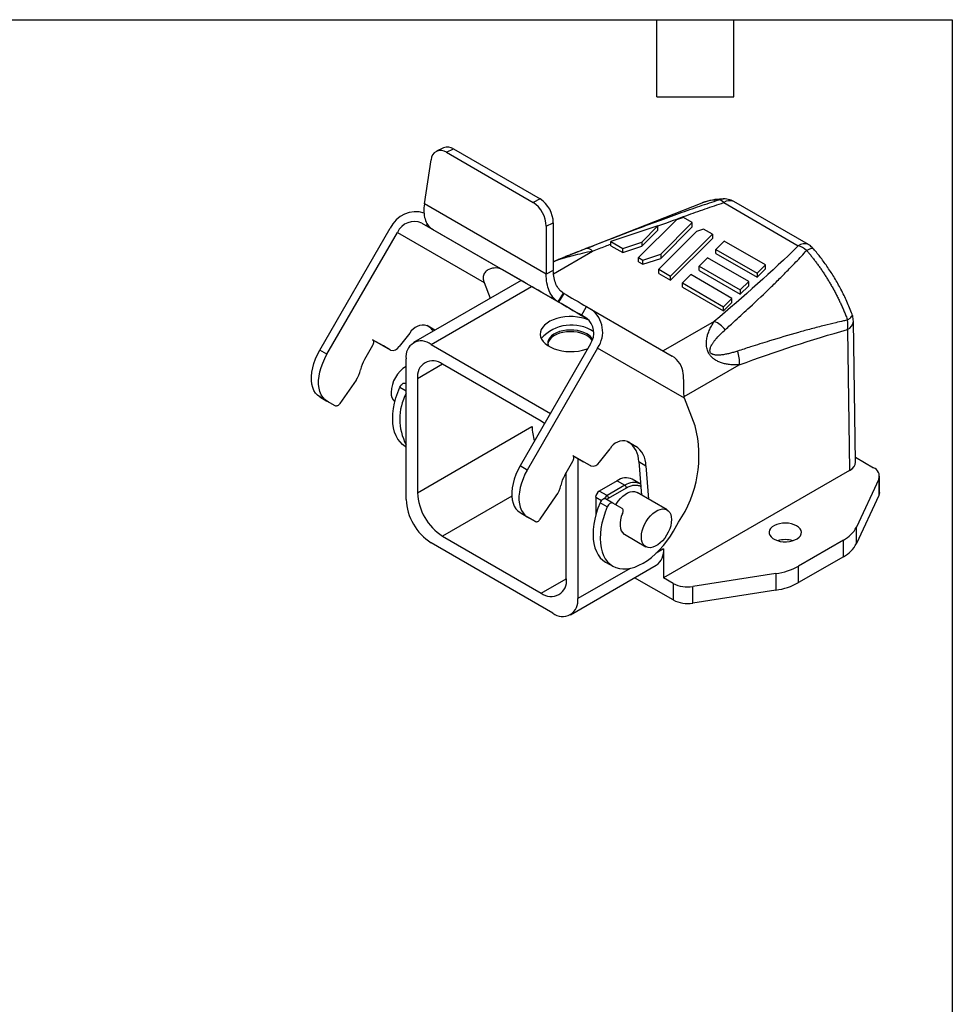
# Model space of a CAD drawing. Header units: millimetres. Extents: x 6 to 273, y 6 to 210.
# Tile 4 of 4: x 181 to 273, y 112 to 210. Entities that reach past the tile are written whole.
import ezdxf

# ---------------------------------------------------------------- set-up
doc = ezdxf.new("R2010")
doc.units = ezdxf.units.MM
doc.linetypes.add('SLD-Solid', pattern=[0])
doc.layers.add('TEXT', color=140, linetype='SLD-Solid', lineweight=25)

msp = doc.modelspace()

# ---------------------------------------------------------------- linework, layer by layer
for p, q in [((222.762, 196.889), (222.057, 196.553)), ((223.041, 196.446), (223.745, 196.781)), ((223.745, 196.781), (232.31, 191.837)), ((220.861, 191.373), (221.519, 195.709)), ((223.041, 196.446), (231.605, 191.501)), ((232.31, 191.837), (231.605, 191.501)), ((250.446, 191.848), (250.383, 191.841)), ((232.903, 184.421), (220.861, 191.373)), ((248.305, 191.438), (237.219, 187.091)), ((248.331, 191.442), (248.308, 191.431)), ((250.452, 191.481), (257.826, 187.224)), ((258.826, 187.323), (251.452, 191.58)), ((245.774, 189.781), (242.034, 186.041)), ((246.468, 190.013), (245.774, 189.781)), ((247.346, 189.506), (246.468, 190.013)), ((210.527, 176.897), (217.485, 188.95)), ((220.607, 189.457), (228.607, 184.837)), ((220.607, 189.457), (221.078, 189.185)), ((221.078, 189.185), (221.169, 189.342)), ((221.639, 188.861), (234.169, 181.628)), ((232.902, 189.138), (233.606, 189.473)), ((232.902, 189.138), (232.903, 184.421)), ((233.606, 189.473), (233.607, 184.757)), ((243.955, 189.175), (239.295, 187.622)), ((242.355, 187.575), (243.955, 189.175)), ((242.355, 187.167), (243.955, 188.767)), ((243.955, 188.767), (243.955, 189.175)), ((244.22, 186.381), (247.346, 189.506)), ((244.22, 185.972), (247.346, 189.098)), ((247.346, 189.098), (247.346, 189.506)), ((248.463, 188.861), (247.769, 188.63)), ((249.341, 188.354), (248.463, 188.861)), ((211.234, 176.489), (218.192, 188.541)), ((218.192, 188.541), (226.78, 183.582)), ((247.769, 188.63), (244.028, 184.89)), ((245.2, 184.214), (249.341, 188.354)), ((245.2, 183.805), (249.341, 187.946)), ((249.341, 188.354), (249.341, 187.946)), ((237.197, 187.082), (236.837, 186.933)), ((237.194, 187.08), (237.219, 187.09)), ((239.295, 187.622), (240.467, 186.946)), ((239.295, 187.214), (239.295, 187.622)), ((239.295, 187.214), (240.467, 186.538)), ((240.467, 186.946), (242.355, 187.575)), ((240.467, 186.538), (242.355, 187.167)), ((240.467, 186.538), (240.467, 186.946)), ((242.355, 187.575), (242.355, 187.167)), ((250.512, 187.678), (249.684, 186.85)), ((249.684, 186.442), (249.684, 186.85)), ((249.684, 186.85), (253.747, 184.504)), ((254.575, 185.333), (250.512, 187.678)), ((233.63, 184.453), (237.494, 186.683)), ((242.034, 186.041), (242.462, 185.794)), ((242.034, 185.633), (242.034, 186.041)), ((242.462, 185.794), (244.22, 186.381)), ((242.462, 185.386), (244.22, 185.972)), ((244.22, 186.381), (244.22, 185.972)), ((248.856, 186.022), (248.027, 185.194)), ((252.919, 183.676), (248.856, 186.022)), ((249.684, 186.442), (253.747, 184.096)), ((230.615, 183.678), (228.607, 184.837)), ((242.034, 185.633), (242.462, 185.386)), ((242.462, 185.386), (242.462, 185.794)), ((244.028, 184.89), (245.2, 184.214)), ((244.028, 184.481), (244.028, 184.89)), ((248.027, 184.785), (248.027, 185.194)), ((248.027, 185.194), (252.09, 182.848)), ((253.747, 184.504), (254.575, 185.333)), ((253.747, 184.096), (254.575, 184.924)), ((254.575, 184.924), (254.575, 185.333)), ((233.607, 184.757), (232.903, 184.421)), ((244.028, 184.481), (245.2, 183.805)), ((245.2, 183.805), (245.2, 184.214)), ((247.199, 184.366), (246.371, 183.537)), ((251.262, 182.02), (247.199, 184.366)), ((248.027, 184.785), (252.09, 182.44)), ((253.747, 184.504), (253.747, 184.096)), ((230.426, 183.787), (219.78, 177.641)), ((221.53, 177.468), (231.451, 183.195)), ((226.78, 183.582), (227.379, 182.027)), ((246.371, 183.537), (250.434, 181.192)), ((246.371, 183.129), (246.371, 183.537)), ((246.371, 183.129), (250.434, 180.784)), ((252.09, 182.848), (252.919, 183.676)), ((252.09, 182.44), (252.919, 183.268)), ((252.919, 183.268), (252.919, 183.676)), ((234.585, 182.545), (234.068, 181.69)), ((234.169, 181.628), (234.669, 182.494)), ((250.434, 181.192), (251.262, 182.02)), ((251.262, 181.612), (251.262, 182.02)), ((252.09, 182.848), (252.09, 182.44)), ((236.398, 180.341), (236.898, 181.207)), ((236.898, 181.207), (237.37, 180.934)), ((250.434, 180.784), (251.262, 181.612)), ((250.434, 180.784), (250.434, 181.192)), ((236.398, 180.341), (236.87, 180.068)), ((237.37, 180.934), (245.37, 176.314)), ((221.231, 179.26), (221.125, 179.322)), ((221.909, 178.869), (221.136, 179.316)), ((221.909, 178.869), (221.231, 179.26)), ((249.514, 179.744), (244.472, 176.833)), ((263.482, 165.841), (263.269, 179.776)), ((219.429, 178.59), (218.366, 177.267)), ((262.683, 178.929), (262.896, 165.014)), ((215.734, 177.354), (214.934, 175.969)), ((217.512, 176.905), (215.734, 177.932)), ((216.805, 177.313), (215.739, 177.928)), ((217.512, 176.905), (216.805, 177.313)), ((221.53, 177.468), (233.323, 170.659)), ((237.284, 177.52), (230.326, 165.467)), ((237.991, 177.112), (231.033, 165.059)), ((246.579, 172.153), (237.991, 177.112)), ((211.234, 176.489), (210.527, 176.897)), ((219.055, 162.157), (219.055, 176.038)), ((222.662, 175.508), (220.187, 174.079)), ((232.42, 169.875), (222.661, 175.508)), ((246.547, 172.315), (251.989, 175.457)), ((214.104, 173.937), (212.51, 171.63)), ((218.437, 173.252), (219.055, 172.896)), ((219.055, 173.588), (218.982, 173.631)), ((220.187, 174.079), (220.187, 162.81)), ((210.527, 172.277), (211.235, 171.869)), ((211.34, 171.808), (210.527, 172.277)), ((212.047, 171.4), (211.235, 171.869)), ((212.047, 171.4), (211.34, 171.808)), ((247.633, 169.416), (246.579, 172.153)), ((220.187, 162.81), (231.5, 169.342)), ((218.977, 167.398), (219.055, 167.353)), ((240.924, 167.892), (241.03, 167.831)), ((240.935, 167.886), (241.738, 167.422)), ((241.03, 167.831), (241.738, 167.422)), ((235.533, 166.502), (237.311, 165.475)), ((235.538, 166.499), (236.604, 165.883)), ((238.165, 165.838), (239.228, 167.16)), ((231.033, 165.059), (230.326, 165.467)), ((234.733, 164.539), (235.533, 165.925)), ((236.026, 166.217), (236.026, 152.36)), ((237.311, 165.475), (236.604, 165.883)), ((242.052, 165.89), (242.76, 165.481)), ((242.052, 165.89), (242.314, 162.586)), ((242.76, 165.481), (243.021, 162.177)), ((263.474, 166.313), (265.261, 165.281)), ((234.894, 164.524), (234.767, 164.598)), ((234.894, 154.32), (234.894, 164.819)), ((262.896, 165.014), (244.511, 154.401)), ((265.847, 162.832), (265.847, 164.465)), ((239.915, 163.996), (238.147, 162.975)), ((240.693, 163.547), (238.925, 162.526)), ((239.915, 163.996), (240.693, 163.547)), ((242.193, 163.695), (241.415, 164.144)), ((242.223, 163.672), (242.193, 163.695)), ((242.193, 163.695), (242.221, 163.678)), ((265.779, 164.166), (263.578, 159.423)), ((265.779, 164.166), (265.779, 162.533)), ((229.503, 162.473), (222.661, 158.524)), ((232.309, 160.2), (233.903, 162.507)), ((238.925, 162.526), (238.147, 162.975)), ((239.066, 162.281), (240.834, 163.302)), ((244.854, 161.12), (241.884, 162.834)), ((265.779, 162.533), (263.578, 157.79)), ((237.794, 162.363), (237.794, 160.557)), ((237.794, 162.363), (238.365, 162.033)), ((238.943, 161.415), (238.236, 161.823)), ((239.488, 161.793), (238.781, 162.201)), ((240.407, 161.262), (239.488, 161.793)), ((230.326, 160.848), (231.034, 160.439)), ((230.326, 160.848), (231.139, 160.378)), ((231.034, 160.439), (231.846, 159.97)), ((231.846, 159.97), (231.139, 160.378)), ((245.483, 159.024), (245.988, 159.9)), ((240.633, 158.707), (242.754, 157.482)), ((263.578, 157.79), (263.578, 159.423)), ((233.551, 150.931), (221.53, 157.871)), ((222.661, 158.524), (232.42, 152.891)), ((262.284, 158.129), (257.851, 155.571)), ((262.284, 156.496), (262.284, 158.129)), ((244.511, 157.259), (243.769, 156.83)), ((244.511, 157.259), (244.511, 154.401)), ((235.301, 150.758), (243.786, 155.656)), ((238.776, 155.968), (239.483, 155.56)), ((262.284, 156.496), (257.851, 153.938)), ((241.196, 155.345), (236.026, 152.36)), ((255.61, 154.824), (247.394, 153.553)), ((255.61, 154.824), (255.61, 153.191)), ((257.851, 153.938), (257.851, 155.571)), ((232.42, 152.891), (234.894, 154.319)), ((245.462, 152.219), (241.647, 154.421)), ((245.462, 153.852), (244.511, 154.401)), ((245.462, 153.852), (245.462, 152.219)), ((247.394, 151.92), (247.394, 153.553)), ((255.61, 153.191), (247.394, 151.92))]:
    msp.add_line(p, q)
at = {"flags": 128}
for points in [[(221.078, 189.185), (221.31, 189.051), (221.504, 188.939), (221.654, 188.852), (221.755, 188.794), (221.805, 188.765), (221.802, 188.767), (221.746, 188.799), (221.639, 188.861)], [(231.275, 183.297), (231.228, 183.324), (231.17, 183.357), (231.101, 183.397), (231.022, 183.443), (230.933, 183.494), (230.835, 183.55), (230.729, 183.612), (230.615, 183.678)], [(236.916, 180.041), (236.812, 180.1), (236.163, 180.475), (235.54, 180.835), (234.944, 181.179), (234.38, 181.505), (233.849, 181.811), (233.354, 182.096), (232.899, 182.359), (232.484, 182.599), (232.113, 182.813), (231.787, 183.001), (231.507, 183.163), (231.275, 183.297)], [(234.669, 182.494), (234.901, 182.36), (235.164, 182.208), (235.449, 182.043), (235.748, 181.871), (236.052, 181.695), (236.351, 181.523), (236.636, 181.358), (236.898, 181.207)], [(234.169, 181.628), (234.401, 181.494), (234.664, 181.342), (234.949, 181.177), (235.248, 181.005), (235.552, 180.829), (235.851, 180.657), (236.136, 180.492), (236.398, 180.341)], [(237.137, 179.865), (237.124, 179.871), (236.773, 180.003), (236.394, 180.105), (235.994, 180.175), (235.58, 180.213), (235.162, 180.218), (234.746, 180.188), (234.342, 180.126), (233.957, 180.031), (233.598, 179.907), (233.273, 179.755), (232.987, 179.578), (232.747, 179.38), (232.557, 179.165), (232.421, 178.936), (232.341, 178.699), (232.319, 178.458), (232.356, 178.217), (232.45, 177.982), (232.6, 177.756), (232.803, 177.545), (233.055, 177.352), (233.351, 177.181), (233.685, 177.036), (234.051, 176.918), (234.442, 176.832), (234.849, 176.777), (235.266, 176.756), (235.684, 176.769), (236.095, 176.815), (236.491, 176.894), (236.864, 177.004), (237.02, 177.061)], [(236.91, 178.508), (236.634, 178.644), (236.324, 178.752), (235.988, 178.83), (235.635, 178.876), (235.273, 178.888), (234.913, 178.867), (234.563, 178.813), (234.233, 178.728), (233.931, 178.612), (233.665, 178.471), (233.442, 178.306), (233.267, 178.123), (233.145, 177.926), (233.08, 177.72), (233.073, 177.511), (233.122, 177.308)], [(236.91, 178.345), (236.634, 178.48), (236.324, 178.589), (235.988, 178.667), (235.635, 178.713), (235.273, 178.725), (234.913, 178.704), (234.563, 178.65), (234.233, 178.564), (233.931, 178.449), (233.665, 178.307), (233.442, 178.143), (233.267, 177.96), (233.145, 177.763), (233.08, 177.557), (233.073, 177.508)], [(215.734, 177.932), (215.778, 177.895), (215.81, 177.843), (215.83, 177.778), (215.837, 177.703), (215.83, 177.619), (215.81, 177.531), (215.778, 177.442), (215.734, 177.354)], [(210.527, 172.277), (210.301, 172.442), (210.107, 172.654), (209.948, 172.912), (209.826, 173.21), (209.745, 173.546), (209.703, 173.914), (209.703, 174.309), (209.744, 174.724), (209.826, 175.154), (209.947, 175.593), (210.106, 176.034), (210.3, 176.471), (210.527, 176.897)], [(211.235, 171.869), (211.008, 172.033), (210.814, 172.246), (210.655, 172.503), (210.534, 172.802), (210.452, 173.138), (210.41, 173.506), (210.41, 173.9), (210.452, 174.316), (210.533, 174.746), (210.654, 175.185), (210.813, 175.626), (211.007, 176.063), (211.234, 176.489)], [(218.977, 167.398), (218.705, 167.587), (218.456, 167.828), (218.241, 168.115), (218.062, 168.445), (217.921, 168.814), (217.819, 169.22), (217.756, 169.659), (217.734, 170.125), (217.753, 170.616), (217.812, 171.125), (217.911, 171.648), (218.049, 172.181), (218.225, 172.717), (218.437, 173.252)], [(218.437, 173.252), (218.487, 173.351), (218.549, 173.441), (218.62, 173.52), (218.697, 173.583), (218.775, 173.627), (218.851, 173.651), (218.921, 173.652), (218.982, 173.631)], [(212.51, 171.63), (212.456, 171.56), (212.397, 171.499), (212.336, 171.449), (212.272, 171.411), (212.21, 171.387), (212.15, 171.377), (212.096, 171.381), (212.047, 171.4)], [(232.747, 169.661), (232.743, 169.664), (232.42, 169.875)], [(235.533, 165.925), (235.577, 166.012), (235.609, 166.101), (235.629, 166.189), (235.636, 166.273), (235.629, 166.349), (235.609, 166.414), (235.577, 166.465), (235.533, 166.502)], [(230.326, 165.467), (230.099, 165.041), (229.905, 164.604), (229.746, 164.163), (229.625, 163.724), (229.543, 163.294), (229.502, 162.879), (229.502, 162.484), (229.544, 162.117), (229.625, 161.781), (229.747, 161.482), (229.906, 161.224), (230.1, 161.012), (230.326, 160.848)], [(231.033, 165.059), (230.806, 164.633), (230.612, 164.196), (230.453, 163.755), (230.332, 163.316), (230.25, 162.886), (230.209, 162.471), (230.209, 162.076), (230.251, 161.708), (230.333, 161.373), (230.454, 161.074), (230.613, 160.816), (230.807, 160.604), (231.034, 160.439)], [(239.784, 161.622), (239.828, 161.696), (240.022, 161.982), (240.238, 162.241), (240.47, 162.467), (240.712, 162.653), (240.957, 162.795), (241.199, 162.888), (241.431, 162.93), (241.646, 162.92), (241.84, 162.857), (241.884, 162.834)], [(265.847, 162.832), (265.83, 162.681), (265.779, 162.533)], [(238.236, 161.823), (238.024, 161.287), (237.848, 160.751), (237.71, 160.219), (237.611, 159.695), (237.552, 159.186), (237.533, 158.696), (237.555, 158.229), (237.618, 157.791), (237.72, 157.385), (237.861, 157.015), (238.04, 156.685), (238.255, 156.398), (238.504, 156.157), (238.776, 155.968)], [(238.781, 162.201), (238.72, 162.222), (238.65, 162.221), (238.574, 162.198), (238.496, 162.154), (238.419, 162.091), (238.348, 162.012), (238.286, 161.921), (238.236, 161.823)], [(239.488, 161.793), (239.427, 161.814), (239.357, 161.813), (239.281, 161.79), (239.203, 161.745), (239.126, 161.682), (239.055, 161.603), (238.993, 161.513), (238.943, 161.415)], [(238.943, 161.415), (238.731, 160.879), (238.555, 160.343), (238.417, 159.81), (238.318, 159.287), (238.259, 158.778), (238.24, 158.287), (238.262, 157.821), (238.325, 157.382), (238.427, 156.976), (238.568, 156.607), (238.747, 156.277), (238.962, 155.99), (239.211, 155.749), (239.491, 155.556), (239.799, 155.412), (240.134, 155.32), (240.491, 155.281), (240.867, 155.294), (241.259, 155.359), (241.662, 155.476), (242.073, 155.644), (242.488, 155.86), (242.903, 156.124), (243.315, 156.432), (243.718, 156.782), (244.109, 157.17), (244.485, 157.592), (244.841, 158.045), (245.175, 158.524), (245.483, 159.024)], [(240.45, 160.771), (240.33, 160.452), (240.247, 160.136), (240.204, 159.83), (240.202, 159.544), (240.24, 159.285), (240.319, 159.06), (240.435, 158.875), (240.586, 158.736), (240.633, 158.707)], [(240.45, 160.771), (240.48, 160.849), (240.5, 160.927), (240.509, 161.002), (240.509, 161.072), (240.498, 161.134), (240.477, 161.188), (240.446, 161.231), (240.407, 161.262)], [(245.289, 160.158), (245.269, 159.864), (245.208, 159.555), (245.11, 159.239), (244.976, 158.924), (244.81, 158.62), (244.616, 158.334), (244.4, 158.075), (244.169, 157.849), (243.927, 157.663), (243.681, 157.521), (243.439, 157.428), (243.208, 157.386), (242.992, 157.396), (242.798, 157.459), (242.632, 157.571), (242.498, 157.731), (242.4, 157.933), (242.339, 158.173), (242.319, 158.444), (242.339, 158.738), (242.4, 159.047), (242.498, 159.363), (242.632, 159.678), (242.798, 159.982), (242.992, 160.267), (243.208, 160.527), (243.439, 160.753), (243.681, 160.939), (243.927, 161.081), (244.169, 161.174), (244.4, 161.215), (244.616, 161.205), (244.81, 161.143), (244.976, 161.031), (245.11, 160.871), (245.208, 160.668), (245.269, 160.429), (245.289, 160.158)], [(231.846, 159.97), (231.895, 159.951), (231.949, 159.947), (232.009, 159.957), (232.071, 159.982), (232.135, 160.02), (232.196, 160.07), (232.255, 160.13), (232.309, 160.2)], [(257.663, 159.544), (257.429, 159.656), (257.162, 159.74), (256.872, 159.794), (256.57, 159.814), (256.267, 159.802), (255.973, 159.756), (255.699, 159.68), (255.456, 159.575), (255.251, 159.445), (255.093, 159.295), (254.986, 159.13), (254.936, 158.957), (254.943, 158.781), (255.008, 158.61), (255.128, 158.448), (255.298, 158.303), (255.513, 158.179), (255.765, 158.08), (256.045, 158.011), (256.342, 157.974), (256.646, 157.97), (256.946, 157.999), (257.231, 158.06), (257.491, 158.152), (257.716, 158.27), (257.898, 158.41), (258.031, 158.568), (258.11, 158.738), (258.131, 158.913), (258.095, 159.087), (258.003, 159.255), (257.857, 159.409), (257.663, 159.544)]]:
    msp.add_lwpolyline(points, dxfattribs=at)
for centre, radius, start, end in [((222.474, 195.677), 0.955, 53.58568, 178.09248), ((223.152, 195.907), 1.057, 55.84212, 111.66129), ((230.725, 189.43), 2.882, 0.86008, 56.6306), ((251.038, 190.663), 1.006, 65.70984, 125.60062), ((230.02, 189.095), 2.882, 0.86008, 56.6306), ((220.025, 187.774), 2.799, 72.99021, 155.16447), ((219.863, 187.777), 1.837, 66.12054, 155.42008), ((236.935, 186.177), 0.754, 42.17158, 103.68497), ((258.409, 186.435), 0.981, 64.89106, 126.45883), ((227.884, 183.504), 1.516, 61.52783, 114.80178), ((235.766, 178.581), 1.852, 325.04935, 53.41432), ((235.693, 178.7), 2.794, 325.35293, 53.11074), ((220.743, 177.87), 1.498, 74.775, 151.30125), ((220.345, 177.742), 1.758, 36.33905, 59.70541), ((235.397, 175.413), 3.969, 56.26615, 138.57214), ((248.484, 177.268), 2.682, 38.03707, 67.39488), ((262.242, 179.86), 1.03, 295.35708, 355.40544), ((236.292, 177.306), 1.352, 28.50781, 62.80889), ((236.224, 177.064), 1.453, 32.87614, 61.82775), ((217.709, 177.627), 0.749, 254.775, 331.30125), ((220.564, 176.283), 1.528, 50.79671, 189.21404), ((244.181, 174.376), 2.274, 5.20044, 58.4783), ((249.329, 175.802), 2.682, 352.60703, 21.9624), ((217.816, 174.281), 3.34, 149.65299, 168.33586), ((220.762, 172.602), 3.195, 122.30139, 177.69861), ((221.695, 174.323), 1.528, 50.79671, 189.21404), ((211.834, 175.524), 2.77, 325.03202, 348.16676), ((218.629, 172.624), 1.064, 174.23118, 230.22464), ((223.883, 170.091), 5.454, 152.25759, 207.74241), ((235.96, 169.42), 4.46, 181.0018, 199.391), ((236.263, 166.481), 11.743, 325.91565, 14.4734), ((240.541, 166.441), 1.498, 74.775, 151.30125), ((239.705, 165.893), 2.348, 359.92019, 55.61903), ((240.412, 165.485), 2.348, 359.92019, 55.61903), ((237.508, 166.197), 0.749, 254.775, 331.30125), ((237.615, 162.851), 3.34, 149.65299, 168.33586), ((264.95, 164.459), 0.879, 340.539, 69.25792), ((231.633, 164.095), 2.77, 325.03202, 348.16676), ((240.792, 162.785), 1.495, 65.38656, 125.9239), ((241.57, 162.336), 1.495, 65.38656, 125.9239), ((240.527, 163.288), 0.307, 2.60548, 57.39452), ((225.56, 163.055), 5.379, 182.60548, 237.39452), ((238.561, 162.328), 0.768, 122.60548, 177.39452), ((239.32, 161.899), 0.741, 122.23026, 154.22658), ((238.759, 162.267), 0.307, 2.60548, 57.39452), ((224.429, 162.402), 5.379, 182.60548, 237.39452), ((260.86, 160.847), 3.068, 297.64491, 332.34888), ((256.532, 155.562), 2.622, 73.426, 106.574), ((260.86, 159.214), 3.068, 297.64491, 332.34888), ((242.75, 157.09), 1.769, 305.84152, 5.47066), ((254.707, 161.27), 6.51, 277.97733, 298.88884), ((233.386, 154.075), 1.528, 230.79671, 9.21404), ((246.873, 156.578), 3.07, 242.64283, 279.7711), ((254.707, 159.637), 6.51, 277.97733, 298.88884), ((234.517, 152.115), 1.528, 230.79671, 9.21404), ((246.873, 154.945), 3.07, 242.64283, 279.7711)]:
    msp.add_arc(centre, radius, start, end)
msp.add_ellipse((261.481, 165.83), major_axis=(2, 0), ratio=0.577288, start_param=5.497635, end_param=6.291912)
for points, knots in [([(237.219, 187.09), (237.908, 187.359), (239.389, 187.939), (241.634, 188.795), (243.9, 189.641), (246.037, 190.415), (248.042, 191.119), (249.348, 191.551), (249.975, 191.759)], [0, 0, 0, 0, 0.1652865, 0.3557042, 0.5343349, 0.701222, 0.8564205, 1, 1, 1, 1]), ([(249.975, 191.759), (249.702, 191.739), (249.155, 191.699), (248.611, 191.575), (248.355, 191.453), (248.331, 191.442)], [0, 0, 0, 0, 0.4753261, 0.9505906, 1, 1, 1, 1]), ([(250.278, 191.831), (249.961, 191.811), (249.28, 191.769), (248.667, 191.558), (248.34, 191.446)], [0, 0, 0, 0, 0.46652, 1, 1, 1, 1]), ([(249.975, 191.759), (250.094, 191.8), (250.249, 191.853), (250.408, 191.842), (250.446, 191.839)], [0, 0, 0, 0, 0.763888, 1, 1, 1, 1]), ([(251.45, 191.576), (251.404, 191.603), (251.276, 191.678), (251.045, 191.765), (250.76, 191.829), (250.544, 191.855), (250.426, 191.846), (250.409, 191.844)], [0, 0, 0, 0, 0.148491, 0.406779, 0.675495, 0.951604, 1, 1, 1, 1]), ([(220.861, 191.373), (220.82, 191.085), (220.805, 190.815), (220.827, 190.309), (220.864, 190.071), (220.985, 189.648), (221.07, 189.462), (221.285, 189.141), (221.416, 189.008), (221.566, 188.907)], [0, 0, 0, 0, 0.25, 0.25, 0.5, 0.5, 0.75, 0.75, 1, 1, 1, 1]), ([(243.955, 189.17), (244.215, 189.267), (245.132, 189.61), (246.686, 190.175), (248.59, 190.85), (249.842, 191.274), (250.452, 191.481)], [0, 0, 0, 0, 0.121526, 0.429286, 0.722091, 1, 1, 1, 1]), ([(221.566, 188.907), (221.579, 188.899), (221.604, 188.882), (221.627, 188.868), (221.639, 188.861)], [0, 0, 0, 0, 0.500251, 1, 1, 1, 1]), ([(236.833, 186.932), (236.56, 186.826), (236.074, 186.636), (235.412, 186.375), (234.945, 186.188), (234.605, 186.051), (234.396, 185.964), (234.206, 185.882), (234.047, 185.812), (233.892, 185.745), (233.752, 185.683), (233.65, 185.638), (233.608, 185.616), (233.607, 185.615)], [0, 0, 0, 0, 0.260523, 0.46514, 0.614243, 0.689668, 0.764649, 0.81309, 0.871354, 0.906945, 0.948317, 0.998575, 1, 1, 1, 1]), ([(234.871, 186.158), (234.922, 186.179), (235.045, 186.229), (235.405, 186.374), (235.988, 186.606), (236.487, 186.803), (236.757, 186.909)], [0, 0, 0, 0, 0.078524, 0.189842, 0.561961, 1, 1, 1, 1]), ([(237.494, 186.683), (237.92, 186.85), (238.519, 187.086), (239.121, 187.32), (239.295, 187.388)], [0, 0, 0, 0, 0.710212, 1, 1, 1, 1]), ([(259.342, 186.892), (259.332, 186.903), (259.317, 186.919), (259.285, 186.932), (259.257, 186.94), (259.22, 186.944), (259.175, 186.944), (259.086, 186.933), (258.925, 186.889), (258.745, 186.801), (258.647, 186.753)], [0, 0, 0, 0, 0.116092, 0.172676, 0.236349, 0.307111, 0.384961, 0.469899, 0.712917, 1, 1, 1, 1]), ([(259.343, 186.893), (259.321, 186.918), (259.25, 187), (259.11, 187.129), (258.957, 187.248), (258.854, 187.303), (258.822, 187.32)], [0, 0, 0, 0, 0.144111, 0.482493, 0.842824, 1, 1, 1, 1]), ([(263.145, 180.441), (262.978, 180.865), (262.651, 181.697), (262.059, 182.9), (261.425, 184.025), (260.755, 185.066), (260.065, 186.025), (259.581, 186.608), (259.344, 186.893)], [0, 0, 0, 0, 0.184425, 0.361412, 0.531263, 0.694191, 0.850376, 1, 1, 1, 1]), ([(237.494, 186.683), (237.148, 186.605), (236.508, 186.461), (235.599, 186.24), (234.882, 186.049), (234.337, 185.887), (233.954, 185.755), (233.705, 185.661), (233.62, 185.618), (233.607, 185.611)], [0, 0, 0, 0, 0.264276, 0.489362, 0.677291, 0.795428, 0.896937, 0.984665, 1, 1, 1, 1]), ([(250.596, 178.92), (250.927, 179.219), (251.743, 179.954), (253.283, 181.37), (254.786, 182.794), (256.117, 184.103), (257.107, 185.104), (257.956, 185.995), (258.476, 186.566), (258.647, 186.753)], [0, 0, 0, 0, 0.116975, 0.288268, 0.550922, 0.665761, 0.788106, 0.930498, 1, 1, 1, 1]), ([(258.647, 186.753), (258.724, 186.663), (258.879, 186.482), (259.107, 186.201), (259.335, 185.913), (259.561, 185.617), (259.785, 185.312), (260.007, 185), (260.226, 184.679), (260.443, 184.351), (260.656, 184.015), (260.866, 183.672), (261.072, 183.321), (261.274, 182.963), (261.472, 182.598), (261.664, 182.227), (261.851, 181.849), (262.032, 181.464), (262.207, 181.074), (262.375, 180.679), (262.537, 180.277), (262.637, 180.008), (262.687, 179.873)], [0, 0, 0, 0, 0.045093, 0.090679, 0.136763, 0.18335, 0.230443, 0.278045, 0.32616, 0.374792, 0.423943, 0.473617, 0.523818, 0.574547, 0.625809, 0.677609, 0.729949, 0.782837, 0.836278, 0.890279, 0.94485, 1, 1, 1, 1]), ([(227.248, 184.881), (227.177, 184.85), (227.111, 184.814), (226.993, 184.729), (226.939, 184.68), (226.802, 184.523), (226.739, 184.401), (226.671, 184.157), (226.664, 184.032), (226.691, 183.801), (226.726, 183.692), (226.773, 183.595)], [0, 0, 0, 0, 0.125, 0.125, 0.25, 0.25, 0.5, 0.5, 0.75, 0.75, 1, 1, 1, 1]), ([(234.068, 181.69), (233.879, 181.813), (233.713, 181.966), (233.422, 182.327), (233.297, 182.54), (233.098, 183.007), (233.024, 183.261), (232.925, 183.814), (232.9, 184.112), (232.903, 184.421)], [0, 0, 0, 0, 0.25, 0.25, 0.5, 0.5, 0.75, 0.75, 1, 1, 1, 1]), ([(234.585, 182.545), (234.431, 182.646), (234.294, 182.77), (234.053, 183.064), (233.949, 183.236), (233.783, 183.614), (233.719, 183.82), (233.632, 184.267), (233.609, 184.507), (233.607, 184.757)], [0, 0, 0, 0, 0.25, 0.25, 0.5, 0.5, 0.75, 0.75, 1, 1, 1, 1]), ([(234.669, 182.494), (234.655, 182.502), (234.625, 182.519), (234.599, 182.536), (234.585, 182.545)], [0, 0, 0, 0, 0.500292, 1, 1, 1, 1]), ([(234.169, 181.628), (234.152, 181.638), (234.117, 181.658), (234.084, 181.679), (234.068, 181.69)], [0, 0, 0, 0, 0.49974, 1, 1, 1, 1]), ([(262.687, 179.873), (262.777, 179.938), (262.942, 180.057), (263.08, 180.206), (263.142, 180.313), (263.159, 180.389), (263.147, 180.425), (263.143, 180.44)], [0, 0, 0, 0, 0.2874657, 0.5306526, 0.7294798, 0.883883, 1, 1, 1, 1]), ([(263.267, 179.779), (263.263, 179.864), (263.257, 180.026), (263.207, 180.245), (263.17, 180.381), (263.145, 180.439), (263.145, 180.44)], [0, 0, 0, 0, 0.375772, 0.719581, 0.995606, 1, 1, 1, 1]), ([(251.989, 175.457), (251.906, 175.452), (251.742, 175.443), (251.5, 175.443), (251.266, 175.451), (251.042, 175.47), (250.828, 175.499), (250.623, 175.537), (250.428, 175.584), (250.242, 175.64), (250.004, 175.727), (249.722, 175.861), (249.413, 176.07), (249.155, 176.316), (248.932, 176.634), (248.776, 177.043), (248.717, 177.523), (248.755, 177.982), (248.86, 178.427), (249.017, 178.855), (249.235, 179.304), (249.418, 179.592), (249.514, 179.744)], [0, 0, 0, 0, 0.043786, 0.085463, 0.125054, 0.162583, 0.19808, 0.23158, 0.263124, 0.292761, 0.320551, 0.376434, 0.42445, 0.465949, 0.503585, 0.55445, 0.61355, 0.685556, 0.749339, 0.822743, 0.906199, 1, 1, 1, 1]), ([(262.687, 179.873), (262.551, 179.844), (262.162, 179.76), (261.403, 179.587), (260.339, 179.328), (259.112, 179.007), (257.302, 178.507), (255.306, 177.914), (253.296, 177.285), (252.244, 176.944), (251.817, 176.805)], [0, 0, 0, 0, 0.038092, 0.108625, 0.211576, 0.333814, 0.44865, 0.71141, 0.882829, 1, 1, 1, 1]), ([(251.817, 176.805), (251.688, 176.764), (251.429, 176.681), (251.034, 176.574), (250.635, 176.485), (250.294, 176.429), (249.964, 176.401), (249.72, 176.4), (249.509, 176.438), (249.392, 176.474), (249.298, 176.519), (249.22, 176.577), (249.145, 176.663), (249.096, 176.787), (249.093, 176.894), (249.101, 176.978), (249.118, 177.067), (249.158, 177.194), (249.225, 177.34), (249.299, 177.473), (249.369, 177.587), (249.438, 177.686), (249.513, 177.788), (249.62, 177.925), (249.833, 178.177), (250.164, 178.524), (250.452, 178.788), (250.596, 178.92)], [0, 0, 0, 0, 0.076478, 0.152904, 0.22934, 0.304523, 0.343868, 0.409983, 0.434962, 0.453797, 0.469928, 0.48389, 0.496504, 0.517415, 0.537411, 0.544278, 0.557462, 0.581321, 0.611559, 0.641592, 0.662772, 0.683901, 0.707242, 0.732053, 0.780171, 0.89012, 1, 1, 1, 1]), ([(246.574, 172.168), (246.534, 172.32), (246.515, 172.491), (246.499, 172.877), (246.501, 173.082), (246.502, 173.514), (246.502, 173.732), (246.486, 174.168), (246.471, 174.381), (246.446, 174.582)], [0, 0, 0, 0, 0.25, 0.25, 0.5, 0.5, 0.75, 0.75, 1, 1, 1, 1]), ([(240.834, 163.302), (240.959, 163.366), (241.207, 163.494), (241.513, 163.563), (241.749, 163.577), (241.98, 163.55), (242.154, 163.509), (242.243, 163.433), (242.247, 163.429)], [0, 0, 0, 0, 0.236785, 0.473453, 0.602608, 0.730345, 0.986661, 1, 1, 1, 1])]:
    msp.add_open_spline(points, degree=3, knots=knots)
for points in [[(250.452, 191.481), (250.288, 191.644), (250.119, 191.743), (249.975, 191.759)], [(257.826, 187.224), (255.255, 184.667), (252.403, 182.191), (249.514, 179.744)], [(258.647, 186.753), (258.399, 186.963), (258.108, 187.13), (257.826, 187.224)], [(226.773, 183.595), (226.775, 183.591), (226.778, 183.586), (226.78, 183.582)], [(262.683, 178.929), (262.743, 179.22), (262.744, 179.554), (262.687, 179.873)], [(251.989, 175.457), (255.574, 176.742), (259.164, 177.981), (262.683, 178.929)], [(246.579, 172.153), (246.577, 172.158), (246.576, 172.163), (246.574, 172.168)], [(238.916, 162.123), (238.956, 162.192), (239.01, 162.249), (239.066, 162.281)]]:
    msp.add_open_spline(points, degree=3)
at = {"layer": 'TEXT'}
for p, q in [((6.35, 209.55), (273.05, 209.55)), ((243.84, 201.93), (243.84, 209.55)), ((251.46, 201.93), (251.46, 209.55)), ((273.05, 209.55), (273.05, 6.35)), ((243.84, 201.93), (251.46, 201.93))]:
    msp.add_line(p, q, dxfattribs=at)

doc.saveas('drawing.dxf')
